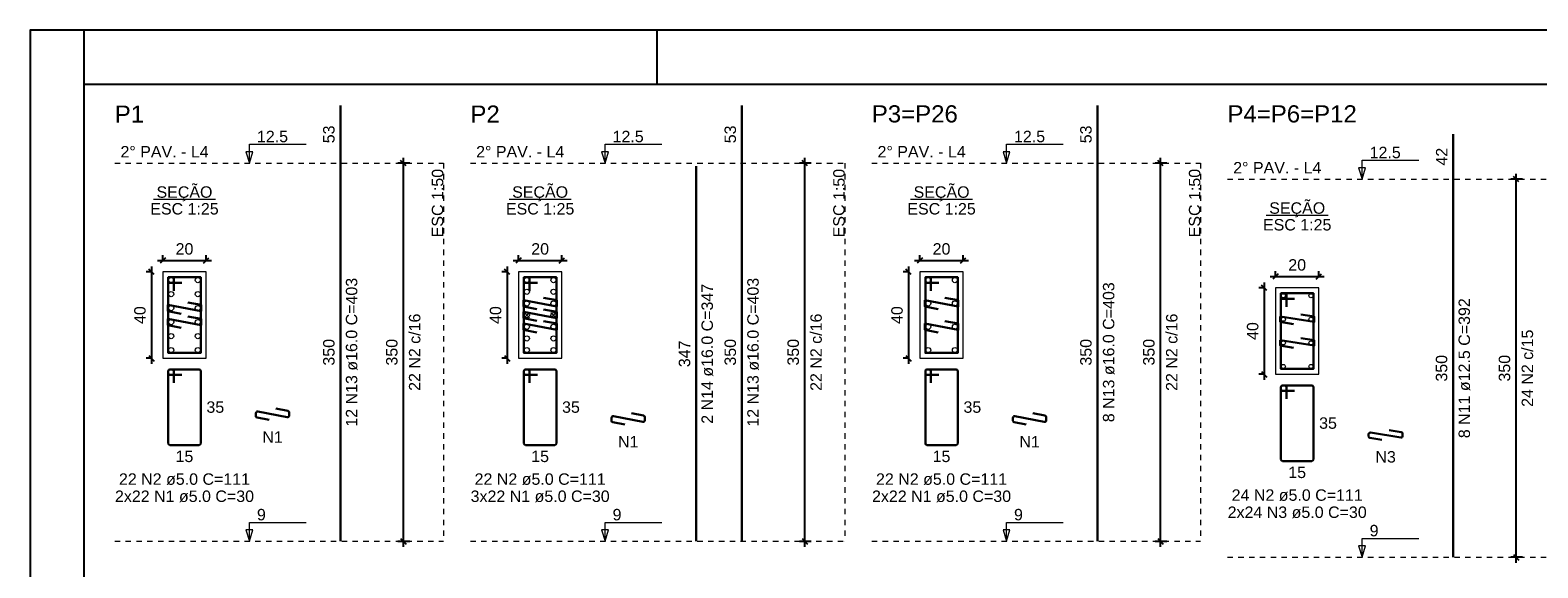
# Model space of a CAD drawing. Header units: millimetres. Extents: x 10 to 1250, y -62 to 528.
# Tile 243 of 256: x 233 to 261, y 312 to 322. Entities that reach past the tile are written whole.
import ezdxf

# ---------------------------------------------------------------- set-up
doc = ezdxf.new("R2010")
doc.units = ezdxf.units.MM
doc.header["$LTSCALE"] = 0.05
doc.linetypes.add('DOT', pattern=[6.35, 0, -6.35])
for name, color, linetype, lineweight in [('Descrição da armadura', 7, 'Continuous', 5), ('DT-Barras na forma', 2, 'Continuous', 30), ('DT-Barras no corte', 5, 'Continuous', 5), ('DT-Barras rebatidas', 2, 'Continuous', 30), ('DT-Cotas', 9, 'Continuous', 5), ('DT-Forma', 5, 'Continuous', 5), ('DT-Pontilhado', 9, 'DOT', 5), ('DT-Textos', 7, 'Continuous', 5), ('DT-Título', 3, 'Continuous', 20), ('Textos armaduras', 7, 'Continuous', 5)]:
    doc.layers.add(name, color=color, linetype=linetype, lineweight=lineweight)
doc.layers.add('FOLHA_PADRÃO', color=7, linetype='Continuous')
doc.styles.add('Arial', font='arial.ttf')
doc.styles.get("Standard").update_dxf_attribs({"font": 'arial.ttf'})
doc.dimstyles.new('UM_25.000000', dxfattribs={"dimtxt": 0.18, "dimasz": 0.1, "dimexe": 0.1, "dimexo": 0.2, "dimgap": 0, "dimtad": 1, "dimtih": 1, "dimtoh": 1, "dimdec": 1, "dimlfac": 25, "dimzin": 0, "dimdsep": 46, "dimtxsty": 'Standard', "dimcen": 0.09, "dimdle": 0.1, "dimadec": 1, "dimazin": 2, "dimtfac": 1, "dimtdec": 4, "dimtofl": 0, "dimtmove": 0, "dimatfit": 3, "dimfxl": 1, "dimtolj": 1, "dimarcsym": 0})
doc.dimstyles.new('UM_50.000000', dxfattribs={"dimtxt": 0.18, "dimasz": 0.1, "dimexe": 0.1, "dimexo": 0.2, "dimgap": 0.1, "dimtad": 1, "dimdec": 1, "dimlfac": 50, "dimzin": 0, "dimdsep": 46, "dimtxsty": 'Standard', "dimblk": 'OBLIQUE', "dimcen": 0.09, "dimdle": 0.1, "dimadec": 1, "dimazin": 2, "dimtfac": 1, "dimtdec": 1, "dimtofl": 0, "dimtmove": 0, "dimatfit": 3, "dimldrblk": 'OBLIQUE', "dimfxl": 1, "dimtolj": 1, "dimarcsym": 1})

# ---------------------------------------------------------------- blocks, each defined once
blk = doc.blocks.new('_Oblique')
at = {"color": 0, "linetype": 'ByBlock', "lineweight": -2}
blk.add_line((-0.5, -0.5), (0.5, 0.5), dxfattribs=at)
blk = doc.blocks.new('*D2937')
at = {"layer": 'Defpoints', "color": 0, "transparency": 16777216}
for p in [(235.577, 317.414), (235.365, 315.814), (235.577, 315.814)]:
    blk.add_point(p, dxfattribs=at)
at = {"layer": 'DT-Cotas', "color": 0, "lineweight": -2, "transparency": 16777216}
for p, q in [((235.377, 317.414), (235.265, 317.414)), ((235.365, 317.514), (235.365, 315.714)), ((235.377, 315.814), (235.265, 315.814))]:
    blk.add_line(p, q, dxfattribs=at)
at = {"layer": 'DT-Cotas', "color": 0, "lineweight": -2, "transparency": 16777216, "xscale": 0.1, "yscale": 0.1, "zscale": 0.1}
for p, rotation in [((235.365, 317.414), 90), ((235.365, 315.814), 270)]:
    blk.add_blockref('_Oblique', p, dxfattribs=dict(at, rotation=rotation))
at = {"layer": 'DT-Cotas', "transparency": 16777216, "insert": (235.153, 316.614), "char_height": 0.2118, "attachment_point": 5, "rotation": 90, "style": 'Arial'}
blk.add_mtext('\\A1;40', dxfattribs=at)
blk = doc.blocks.new('*D2938')
at = {"layer": 'Defpoints', "color": 0, "transparency": 16777216}
for p in [(236.377, 317.626), (235.577, 317.414), (236.377, 317.414)]:
    blk.add_point(p, dxfattribs=at)
at = {"layer": 'DT-Cotas', "color": 0, "lineweight": -2, "transparency": 16777216}
for p, q in [((235.477, 317.626), (236.477, 317.626)), ((235.577, 317.614), (235.577, 317.726)), ((236.377, 317.614), (236.377, 317.726))]:
    blk.add_line(p, q, dxfattribs=at)
at = {"layer": 'DT-Cotas', "color": 0, "lineweight": -2, "transparency": 16777216, "xscale": 0.1, "yscale": 0.1, "zscale": 0.1, "rotation": 180}
blk.add_blockref('_Oblique', (235.577, 317.626), dxfattribs=at)
at = {"layer": 'DT-Cotas', "color": 0, "lineweight": -2, "transparency": 16777216, "xscale": 0.1, "yscale": 0.1, "zscale": 0.1}
blk.add_blockref('_Oblique', (236.377, 317.626), dxfattribs=at)
at = {"layer": 'DT-Cotas', "transparency": 16777216, "insert": (235.977, 317.838), "char_height": 0.2118, "attachment_point": 5, "rotation": 0.0057, "style": 'Arial'}
blk.add_mtext('\\A1;20', dxfattribs=at)
blk = doc.blocks.new('*D2939')
at = {"layer": 'Defpoints', "color": 0, "transparency": 16777216}
for p in [(240.028, 319.426), (240.346, 319.426), (240.346, 312.426)]:
    blk.add_point(p, dxfattribs=at)
at = {"layer": 'DT-Cotas', "color": 0, "lineweight": -2, "transparency": 16777216}
for p, q in [((240.146, 319.426), (239.928, 319.426)), ((240.028, 312.326), (240.028, 319.526)), ((240.146, 312.426), (239.928, 312.426))]:
    blk.add_line(p, q, dxfattribs=at)
at = {"layer": 'DT-Cotas', "color": 0, "lineweight": -2, "transparency": 16777216, "xscale": 0.1, "yscale": 0.1, "zscale": 0.1}
for p, rotation in [((240.028, 319.426), 90), ((240.028, 312.426), 270)]:
    blk.add_blockref('_Oblique', p, dxfattribs=dict(at, rotation=rotation))
blk = doc.blocks.new('*D2940')
at = {"layer": 'Defpoints', "color": 0, "transparency": 16777216}
for p in [(240.028, 319.426), (240.346, 319.426), (240.346, 312.426)]:
    blk.add_point(p, dxfattribs=at)
at = {"layer": 'DT-Cotas', "color": 0, "lineweight": -2, "transparency": 16777216}
for p, q in [((240.146, 319.426), (239.928, 319.426)), ((240.028, 312.326), (240.028, 319.526)), ((240.146, 312.426), (239.928, 312.426))]:
    blk.add_line(p, q, dxfattribs=at)
at = {"layer": 'DT-Cotas', "color": 0, "lineweight": -2, "transparency": 16777216, "xscale": 0.1, "yscale": 0.1, "zscale": 0.1}
for p, rotation in [((240.028, 319.426), 90), ((240.028, 312.426), 270)]:
    blk.add_blockref('_Oblique', p, dxfattribs=dict(at, rotation=rotation))
blk = doc.blocks.new('*D2941')
at = {"layer": 'Defpoints', "color": 0, "transparency": 16777216}
for p in [(242.16, 317.414), (241.948, 315.814), (242.16, 315.814)]:
    blk.add_point(p, dxfattribs=at)
at = {"layer": 'DT-Cotas', "color": 0, "lineweight": -2, "transparency": 16777216}
for p, q in [((241.96, 317.414), (241.848, 317.414)), ((241.948, 317.514), (241.948, 315.714)), ((241.96, 315.814), (241.848, 315.814))]:
    blk.add_line(p, q, dxfattribs=at)
at = {"layer": 'DT-Cotas', "color": 0, "lineweight": -2, "transparency": 16777216, "xscale": 0.1, "yscale": 0.1, "zscale": 0.1}
for p, rotation in [((241.948, 317.414), 90), ((241.948, 315.814), 270)]:
    blk.add_blockref('_Oblique', p, dxfattribs=dict(at, rotation=rotation))
at = {"layer": 'DT-Cotas', "transparency": 16777216, "insert": (241.736, 316.614), "char_height": 0.2118, "attachment_point": 5, "rotation": 90, "style": 'Arial'}
blk.add_mtext('\\A1;40', dxfattribs=at)
blk = doc.blocks.new('*D2942')
at = {"layer": 'Defpoints', "color": 0, "transparency": 16777216}
for p in [(242.96, 317.626), (242.16, 317.414), (242.96, 317.414)]:
    blk.add_point(p, dxfattribs=at)
at = {"layer": 'DT-Cotas', "color": 0, "lineweight": -2, "transparency": 16777216}
for p, q in [((242.06, 317.626), (243.06, 317.626)), ((242.16, 317.614), (242.16, 317.726)), ((242.96, 317.614), (242.96, 317.726))]:
    blk.add_line(p, q, dxfattribs=at)
at = {"layer": 'DT-Cotas', "color": 0, "lineweight": -2, "transparency": 16777216, "xscale": 0.1, "yscale": 0.1, "zscale": 0.1, "rotation": 180}
blk.add_blockref('_Oblique', (242.16, 317.626), dxfattribs=at)
at = {"layer": 'DT-Cotas', "color": 0, "lineweight": -2, "transparency": 16777216, "xscale": 0.1, "yscale": 0.1, "zscale": 0.1}
blk.add_blockref('_Oblique', (242.96, 317.626), dxfattribs=at)
at = {"layer": 'DT-Cotas', "transparency": 16777216, "insert": (242.56, 317.838), "char_height": 0.2118, "attachment_point": 5, "rotation": 0.0057, "style": 'Arial'}
blk.add_mtext('\\A1;20', dxfattribs=at)
blk = doc.blocks.new('*D2943')
at = {"layer": 'Defpoints', "color": 0, "transparency": 16777216}
for p in [(247.459, 319.426), (247.776, 319.426), (247.776, 312.426)]:
    blk.add_point(p, dxfattribs=at)
at = {"layer": 'DT-Cotas', "color": 0, "lineweight": -2, "transparency": 16777216}
for p, q in [((247.576, 319.426), (247.359, 319.426)), ((247.459, 312.326), (247.459, 319.526)), ((247.576, 312.426), (247.359, 312.426))]:
    blk.add_line(p, q, dxfattribs=at)
at = {"layer": 'DT-Cotas', "color": 0, "lineweight": -2, "transparency": 16777216, "xscale": 0.1, "yscale": 0.1, "zscale": 0.1}
for p, rotation in [((247.459, 319.426), 90), ((247.459, 312.426), 270)]:
    blk.add_blockref('_Oblique', p, dxfattribs=dict(at, rotation=rotation))
blk = doc.blocks.new('*D2944')
at = {"layer": 'Defpoints', "color": 0, "transparency": 16777216}
for p in [(247.459, 319.426), (247.776, 319.426), (247.776, 312.426)]:
    blk.add_point(p, dxfattribs=at)
at = {"layer": 'DT-Cotas', "color": 0, "lineweight": -2, "transparency": 16777216}
for p, q in [((247.576, 319.426), (247.359, 319.426)), ((247.459, 312.326), (247.459, 319.526)), ((247.576, 312.426), (247.359, 312.426))]:
    blk.add_line(p, q, dxfattribs=at)
at = {"layer": 'DT-Cotas', "color": 0, "lineweight": -2, "transparency": 16777216, "xscale": 0.1, "yscale": 0.1, "zscale": 0.1}
for p, rotation in [((247.459, 319.426), 90), ((247.459, 312.426), 270)]:
    blk.add_blockref('_Oblique', p, dxfattribs=dict(at, rotation=rotation))
blk = doc.blocks.new('*D2945')
at = {"layer": 'Defpoints', "color": 0, "transparency": 16777216}
for p in [(249.59, 317.414), (249.378, 315.814), (249.59, 315.814)]:
    blk.add_point(p, dxfattribs=at)
at = {"layer": 'DT-Cotas', "color": 0, "lineweight": -2, "transparency": 16777216}
for p, q in [((249.39, 317.414), (249.278, 317.414)), ((249.378, 317.514), (249.378, 315.714)), ((249.39, 315.814), (249.278, 315.814))]:
    blk.add_line(p, q, dxfattribs=at)
at = {"layer": 'DT-Cotas', "color": 0, "lineweight": -2, "transparency": 16777216, "xscale": 0.1, "yscale": 0.1, "zscale": 0.1}
for p, rotation in [((249.378, 317.414), 90), ((249.378, 315.814), 270)]:
    blk.add_blockref('_Oblique', p, dxfattribs=dict(at, rotation=rotation))
at = {"layer": 'DT-Cotas', "transparency": 16777216, "insert": (249.167, 316.614), "char_height": 0.2118, "attachment_point": 5, "rotation": 90, "style": 'Arial'}
blk.add_mtext('\\A1;40', dxfattribs=at)
blk = doc.blocks.new('*D2946')
at = {"layer": 'Defpoints', "color": 0, "transparency": 16777216}
for p in [(250.39, 317.626), (249.59, 317.414), (250.39, 317.414)]:
    blk.add_point(p, dxfattribs=at)
at = {"layer": 'DT-Cotas', "color": 0, "lineweight": -2, "transparency": 16777216}
for p, q in [((249.49, 317.626), (250.49, 317.626)), ((249.59, 317.614), (249.59, 317.726)), ((250.39, 317.614), (250.39, 317.726))]:
    blk.add_line(p, q, dxfattribs=at)
at = {"layer": 'DT-Cotas', "color": 0, "lineweight": -2, "transparency": 16777216, "xscale": 0.1, "yscale": 0.1, "zscale": 0.1, "rotation": 180}
blk.add_blockref('_Oblique', (249.59, 317.626), dxfattribs=at)
at = {"layer": 'DT-Cotas', "color": 0, "lineweight": -2, "transparency": 16777216, "xscale": 0.1, "yscale": 0.1, "zscale": 0.1}
blk.add_blockref('_Oblique', (250.39, 317.626), dxfattribs=at)
at = {"layer": 'DT-Cotas', "transparency": 16777216, "insert": (249.99, 317.838), "char_height": 0.2118, "attachment_point": 5, "rotation": 0.0057, "style": 'Arial'}
blk.add_mtext('\\A1;20', dxfattribs=at)
blk = doc.blocks.new('*D2947')
at = {"layer": 'Defpoints', "color": 0, "transparency": 16777216}
for p in [(254.042, 319.426), (254.359, 319.426), (254.359, 312.426)]:
    blk.add_point(p, dxfattribs=at)
at = {"layer": 'DT-Cotas', "color": 0, "lineweight": -2, "transparency": 16777216}
for p, q in [((254.159, 319.426), (253.942, 319.426)), ((254.042, 312.326), (254.042, 319.526)), ((254.159, 312.426), (253.942, 312.426))]:
    blk.add_line(p, q, dxfattribs=at)
at = {"layer": 'DT-Cotas', "color": 0, "lineweight": -2, "transparency": 16777216, "xscale": 0.1, "yscale": 0.1, "zscale": 0.1}
for p, rotation in [((254.042, 319.426), 90), ((254.042, 312.426), 270)]:
    blk.add_blockref('_Oblique', p, dxfattribs=dict(at, rotation=rotation))
blk = doc.blocks.new('*D2948')
at = {"layer": 'Defpoints', "color": 0, "transparency": 16777216}
for p in [(254.042, 319.426), (254.359, 319.426), (254.359, 312.426)]:
    blk.add_point(p, dxfattribs=at)
at = {"layer": 'DT-Cotas', "color": 0, "lineweight": -2, "transparency": 16777216}
for p, q in [((254.159, 319.426), (253.942, 319.426)), ((254.042, 312.326), (254.042, 319.526)), ((254.159, 312.426), (253.942, 312.426))]:
    blk.add_line(p, q, dxfattribs=at)
at = {"layer": 'DT-Cotas', "color": 0, "lineweight": -2, "transparency": 16777216, "xscale": 0.1, "yscale": 0.1, "zscale": 0.1}
for p, rotation in [((254.042, 319.426), 90), ((254.042, 312.426), 270)]:
    blk.add_blockref('_Oblique', p, dxfattribs=dict(at, rotation=rotation))
blk = doc.blocks.new('*D2949')
at = {"layer": 'Defpoints', "color": 0, "transparency": 16777216}
for p in [(256.173, 317.118), (255.962, 315.518), (256.173, 315.518)]:
    blk.add_point(p, dxfattribs=at)
at = {"layer": 'DT-Cotas', "color": 0, "lineweight": -2, "transparency": 16777216}
for p, q in [((255.973, 317.118), (255.862, 317.118)), ((255.962, 317.218), (255.962, 315.418)), ((255.973, 315.518), (255.862, 315.518))]:
    blk.add_line(p, q, dxfattribs=at)
at = {"layer": 'DT-Cotas', "color": 0, "lineweight": -2, "transparency": 16777216, "xscale": 0.1, "yscale": 0.1, "zscale": 0.1}
for p, rotation in [((255.962, 317.118), 90), ((255.962, 315.518), 270)]:
    blk.add_blockref('_Oblique', p, dxfattribs=dict(at, rotation=rotation))
at = {"layer": 'DT-Cotas', "transparency": 16777216, "insert": (255.75, 316.318), "char_height": 0.2118, "attachment_point": 5, "rotation": 90, "style": 'Arial'}
blk.add_mtext('\\A1;40', dxfattribs=at)
blk = doc.blocks.new('*D2950')
at = {"layer": 'Defpoints', "color": 0, "transparency": 16777216}
for p in [(256.973, 317.33), (256.173, 317.118), (256.973, 317.118)]:
    blk.add_point(p, dxfattribs=at)
at = {"layer": 'DT-Cotas', "color": 0, "lineweight": -2, "transparency": 16777216}
for p, q in [((256.073, 317.33), (257.073, 317.33)), ((256.173, 317.318), (256.173, 317.43)), ((256.973, 317.318), (256.973, 317.43))]:
    blk.add_line(p, q, dxfattribs=at)
at = {"layer": 'DT-Cotas', "color": 0, "lineweight": -2, "transparency": 16777216, "xscale": 0.1, "yscale": 0.1, "zscale": 0.1, "rotation": 180}
blk.add_blockref('_Oblique', (256.173, 317.33), dxfattribs=at)
at = {"layer": 'DT-Cotas', "color": 0, "lineweight": -2, "transparency": 16777216, "xscale": 0.1, "yscale": 0.1, "zscale": 0.1}
blk.add_blockref('_Oblique', (256.973, 317.33), dxfattribs=at)
at = {"layer": 'DT-Cotas', "transparency": 16777216, "insert": (256.573, 317.542), "char_height": 0.2118, "attachment_point": 5, "rotation": 0.0057, "style": 'Arial'}
blk.add_mtext('\\A1;20', dxfattribs=at)
blk = doc.blocks.new('*D2951')
at = {"layer": 'Defpoints', "color": 0, "transparency": 16777216}
for p in [(260.625, 319.13), (260.942, 319.13), (260.942, 312.13)]:
    blk.add_point(p, dxfattribs=at)
at = {"layer": 'DT-Cotas', "color": 0, "lineweight": -2, "transparency": 16777216}
for p, q in [((260.742, 319.13), (260.525, 319.13)), ((260.625, 312.03), (260.625, 319.23)), ((260.742, 312.13), (260.525, 312.13))]:
    blk.add_line(p, q, dxfattribs=at)
at = {"layer": 'DT-Cotas', "color": 0, "lineweight": -2, "transparency": 16777216, "xscale": 0.1, "yscale": 0.1, "zscale": 0.1}
for p, rotation in [((260.625, 319.13), 90), ((260.625, 312.13), 270)]:
    blk.add_blockref('_Oblique', p, dxfattribs=dict(at, rotation=rotation))
blk = doc.blocks.new('*D2952')
at = {"layer": 'Defpoints', "color": 0, "transparency": 16777216}
for p in [(260.625, 319.13), (260.942, 319.13), (260.942, 312.13)]:
    blk.add_point(p, dxfattribs=at)
at = {"layer": 'DT-Cotas', "color": 0, "lineweight": -2, "transparency": 16777216}
for p, q in [((260.742, 319.13), (260.525, 319.13)), ((260.625, 312.03), (260.625, 319.23)), ((260.742, 312.13), (260.525, 312.13))]:
    blk.add_line(p, q, dxfattribs=at)
at = {"layer": 'DT-Cotas', "color": 0, "lineweight": -2, "transparency": 16777216, "xscale": 0.1, "yscale": 0.1, "zscale": 0.1}
for p, rotation in [((260.625, 319.13), 90), ((260.625, 312.13), 270)]:
    blk.add_blockref('_Oblique', p, dxfattribs=dict(at, rotation=rotation))
blk = doc.blocks.new('A1')
at = {"layer": 'FOLHA_PADRÃO', "color": 1, "linetype": 'Continuous'}
for points in [[(-84.1, 0), (0, 0), (0, 59.4), (-84.1, 59.4), (-84.1, 0)], [(-83.1, 58.408), (-83.1, 59.4)], [(-72.5, 59.4), (-72.5, 58.408)]]:
    blk.add_lwpolyline(points, dxfattribs=at)
at = {"layer": 'FOLHA_PADRÃO', "color": 6, "linetype": 'Continuous'}
blk.add_lwpolyline([(-83.1, 58.4), (-1, 58.4), (-1, 1), (-83.1, 1), (-83.1, 58.4)], dxfattribs=at)

msp = doc.modelspace()

# ---------------------------------------------------------------- linework, layer by layer
at = {"layer": 'DT-Barras na forma'}
for points in [[(235.7769, 317.0641), (235.7769, 317.3141), (235.6769, 317.3141), (235.6769, 315.9141), (236.2769, 315.9141), (236.2769, 317.3141), (235.6769, 317.3141), (235.6769, 317.2141), (235.9269, 317.2141)], [(242.36, 317.0641), (242.36, 317.3141), (242.26, 317.3141), (242.26, 315.9141), (242.86, 315.9141), (242.86, 317.3141), (242.26, 317.3141), (242.26, 317.2141), (242.51, 317.2141)], [(249.7903, 317.0641), (249.7903, 317.3141), (249.6903, 317.3141), (249.6903, 315.9141), (250.2903, 315.9141), (250.2903, 317.3141), (249.6903, 317.3141), (249.6903, 317.2141), (249.9403, 317.2141)], [(236.0393, 316.8486), (236.2849, 316.8021), (236.2849, 316.6853), (235.6689, 316.8021), (235.6689, 316.6853), (235.9145, 316.6387)], [(242.6224, 316.935), (242.868, 316.8885), (242.868, 316.7717), (242.252, 316.8885), (242.252, 316.7717), (242.4976, 316.7251)], [(250.0526, 316.935), (250.2983, 316.8885), (250.2983, 316.7717), (249.6823, 316.8885), (249.6823, 316.7717), (249.9279, 316.7251)], [(256.3733, 316.7681), (256.3733, 317.0181), (256.2733, 317.0181), (256.2733, 315.6181), (256.8733, 315.6181), (256.8733, 317.0181), (256.2733, 317.0181), (256.2733, 316.9181), (256.5233, 316.9181)], [(236.0393, 316.5894), (236.2849, 316.5429), (236.2849, 316.4261), (235.6689, 316.5429), (235.6689, 316.4261), (235.9145, 316.3795)], [(242.6224, 316.719), (242.868, 316.6725), (242.868, 316.5557), (242.252, 316.6725), (242.252, 316.5557), (242.4976, 316.5091)], [(242.6224, 316.503), (242.868, 316.4565), (242.868, 316.3397), (242.252, 316.4565), (242.252, 316.3397), (242.4976, 316.2931)], [(250.0526, 316.503), (250.2983, 316.4565), (250.2983, 316.3397), (249.6823, 316.4565), (249.6823, 316.3397), (249.9279, 316.2931)], [(256.6414, 316.6256), (256.8883, 316.5864), (256.8883, 316.4864), (256.2583, 316.5864), (256.2583, 316.4864), (256.5053, 316.4472)], [(256.6414, 316.1889), (256.8883, 316.1497), (256.8883, 316.0497), (256.2583, 316.1497), (256.2583, 316.0497), (256.5053, 316.0105)]]:
    msp.add_lwpolyline(points, dxfattribs=at)
at = {"layer": 'DT-Barras no corte'}
for p, q in [((242.264, 316.5661), (242.36, 316.6621)), ((242.264, 316.6621), (242.36, 316.5661)), ((242.76, 316.5661), (242.856, 316.6621)), ((242.76, 316.6621), (242.856, 316.5661))]:
    msp.add_line(p, q, dxfattribs=at)
for centre, radius in [((235.7289, 317.2621), 0.048), ((235.7289, 317.0029), 0.048), ((236.2249, 317.2621), 0.048), ((236.2249, 317.0029), 0.048), ((242.312, 317.2621), 0.048), ((242.312, 317.0461), 0.048), ((242.808, 317.2621), 0.048), ((242.808, 317.0461), 0.048), ((249.7423, 317.2621), 0.048), ((250.2383, 317.2621), 0.048), ((235.7289, 316.7437), 0.048), ((236.2249, 316.7437), 0.048), ((242.312, 316.8301), 0.048), ((242.808, 316.8301), 0.048), ((249.7423, 316.8301), 0.048), ((250.2383, 316.8301), 0.048), ((256.3183, 316.9731), 0.0375), ((256.8283, 316.9731), 0.0375), ((235.7289, 316.4845), 0.048), ((236.2249, 316.4845), 0.048), ((242.312, 316.6141), 0.048), ((242.808, 316.6141), 0.048), ((256.3183, 316.5364), 0.0375), ((256.8283, 316.5364), 0.0375), ((235.7289, 316.2253), 0.048), ((236.2249, 316.2253), 0.048), ((242.312, 316.3981), 0.048), ((242.312, 316.1821), 0.048), ((242.808, 316.3981), 0.048), ((242.808, 316.1821), 0.048), ((249.7423, 316.3981), 0.048), ((250.2383, 316.3981), 0.048), ((235.7289, 315.9661), 0.048), ((236.2249, 315.9661), 0.048), ((242.312, 315.9661), 0.048), ((242.808, 315.9661), 0.048), ((249.7423, 315.9661), 0.048), ((250.2383, 315.9661), 0.048), ((256.3183, 316.0997), 0.0375), ((256.8283, 316.0997), 0.0375), ((256.3183, 315.6631), 0.0375), ((256.8283, 315.6631), 0.0375)]:
    msp.add_circle(centre, radius, dxfattribs=at)
at = {"layer": 'DT-Barras rebatidas'}
for p, q in [((238.8634, 319.4262), (238.8634, 320.4936)), ((246.2937, 319.4262), (246.2937, 320.4936)), ((252.8768, 319.4262), (252.8768, 320.4936)), ((259.4599, 319.1302), (259.4599, 319.9641)), ((238.8634, 312.4262), (238.8634, 319.4262)), ((245.4465, 312.4262), (245.4465, 319.3682)), ((246.2937, 312.4262), (246.2937, 319.4262)), ((252.8768, 312.4262), (252.8768, 319.4262)), ((259.4599, 312.1302), (259.4599, 319.1302)), ((235.6769, 315.5782), (235.6769, 314.2382)), ((235.6769, 315.5782), (235.6769, 315.5382)), ((235.7469, 315.6082), (235.7069, 315.6082)), ((236.2469, 315.6082), (235.7069, 315.6082)), ((235.7069, 315.5082), (235.9269, 315.5082)), ((235.7769, 315.3582), (235.7769, 315.5782)), ((236.2769, 314.2382), (236.2769, 315.5782)), ((242.26, 315.5782), (242.26, 314.2382)), ((242.26, 315.5782), (242.26, 315.5382)), ((242.33, 315.6082), (242.29, 315.6082)), ((242.83, 315.6082), (242.29, 315.6082)), ((242.29, 315.5082), (242.51, 315.5082)), ((242.36, 315.3582), (242.36, 315.5782)), ((242.86, 314.2382), (242.86, 315.5782)), ((249.6903, 315.5782), (249.6903, 314.2382)), ((249.6903, 315.5782), (249.6903, 315.5382)), ((249.7603, 315.6082), (249.7203, 315.6082)), ((250.2603, 315.6082), (249.7203, 315.6082)), ((249.7203, 315.5082), (249.9403, 315.5082)), ((249.7903, 315.3582), (249.7903, 315.5782)), ((250.2903, 314.2382), (250.2903, 315.5782)), ((256.2733, 315.2822), (256.2733, 313.9422)), ((256.2733, 315.2822), (256.2733, 315.2422)), ((256.3433, 315.3122), (256.3033, 315.3122)), ((256.8433, 315.3122), (256.3033, 315.3122)), ((256.3033, 315.2122), (256.5233, 315.2122)), ((256.3733, 315.0622), (256.3733, 315.2822)), ((256.8733, 313.9422), (256.8733, 315.2822)), ((237.299, 314.8007), (237.299, 314.745)), ((237.8794, 314.7269), (237.3346, 314.8302)), ((237.6693, 314.8835), (237.8906, 314.8416)), ((237.915, 314.8121), (237.915, 314.7564)), ((237.3234, 314.7155), (237.5446, 314.6736)), ((243.8821, 314.7143), (243.8821, 314.6586)), ((243.9065, 314.6291), (244.1277, 314.5872)), ((244.4625, 314.6405), (243.9176, 314.7438)), ((244.2524, 314.7971), (244.4736, 314.7552)), ((244.4981, 314.7257), (244.4981, 314.67)), ((251.3123, 314.7143), (251.3123, 314.6586)), ((251.3367, 314.6291), (251.558, 314.5872)), ((251.8927, 314.6405), (251.3479, 314.7438)), ((251.6827, 314.7971), (251.9039, 314.7552)), ((251.9283, 314.7257), (251.9283, 314.67)), ((257.8954, 314.4087), (257.8954, 314.3694)), ((257.9207, 314.3398), (258.1423, 314.3046)), ((258.4907, 314.3493), (257.9301, 314.4383)), ((258.2785, 314.483), (258.5001, 314.4478)), ((258.5254, 314.4182), (258.5254, 314.379)), ((235.7069, 314.2082), (236.2469, 314.2082)), ((242.29, 314.2082), (242.83, 314.2082)), ((249.7203, 314.2082), (250.2603, 314.2082)), ((256.3033, 313.9122), (256.8433, 313.9122))]:
    msp.add_line(p, q, dxfattribs=at)
for centre, start, end in [((235.7069, 315.5782), 90, 180), ((235.7069, 315.5782), 90, 180), ((235.7069, 315.5382), 180, 270), ((235.7469, 315.5782), 0, 90), ((236.2469, 315.5782), 0, 90), ((242.29, 315.5782), 90, 180), ((242.29, 315.5782), 90, 180), ((242.29, 315.5382), 180, 270), ((242.33, 315.5782), 0, 90), ((242.83, 315.5782), 0, 90), ((249.7203, 315.5782), 90, 180), ((249.7203, 315.5782), 90, 180), ((249.7203, 315.5382), 180, 270), ((249.7603, 315.5782), 0, 90), ((250.2603, 315.5782), 0, 90), ((256.3033, 315.2822), 90, 180), ((256.3033, 315.2822), 90, 180), ((256.3033, 315.2422), 180, 270), ((256.3433, 315.2822), 0, 90), ((256.8433, 315.2822), 0, 90), ((237.329, 314.8007), 79.26358, 180), ((237.885, 314.8121), 0, 79.26358), ((237.329, 314.745), 180, 259.26358), ((237.885, 314.7564), 259.26358, 0), ((243.9121, 314.7143), 79.26358, 180), ((243.9121, 314.6586), 180, 259.26358), ((244.4681, 314.67), 259.26358, 0), ((244.4681, 314.7257), 0, 79.26358), ((251.3423, 314.7143), 79.26358, 180), ((251.3423, 314.6586), 180, 259.26358), ((251.8983, 314.67), 259.26358, 0), ((251.8983, 314.7257), 0, 79.26358), ((257.9254, 314.4087), 80.98068, 180), ((257.9254, 314.3694), 180, 260.98068), ((258.4954, 314.379), 260.98068, 0), ((258.4954, 314.4182), 0, 80.98068), ((235.7069, 314.2382), 180, 270), ((236.2469, 314.2382), 270, 0), ((242.29, 314.2382), 180, 270), ((242.83, 314.2382), 270, 0), ((249.7203, 314.2382), 180, 270), ((250.2603, 314.2382), 270, 0), ((256.3033, 313.9422), 180, 270), ((256.8433, 313.9422), 270, 0)]:
    msp.add_arc(centre, 0.03, start, end, dxfattribs=at)
at = {"layer": 'DT-Forma'}
for points in [[(235.5769, 315.8141), (236.3769, 315.8141), (236.3769, 317.4141), (235.5769, 317.4141), (235.5769, 315.8141)], [(242.16, 315.8141), (242.96, 315.8141), (242.96, 317.4141), (242.16, 317.4141), (242.16, 315.8141)], [(249.5903, 315.8141), (250.3903, 315.8141), (250.3903, 317.4141), (249.5903, 317.4141), (249.5903, 315.8141)], [(256.1733, 315.5181), (256.9733, 315.5181), (256.9733, 317.1181), (256.1733, 317.1181), (256.1733, 315.5181)]]:
    msp.add_lwpolyline(points, close=True, dxfattribs=at)
at = {"layer": 'DT-Pontilhado', "ltscale": 0.2}
for p, q in [((234.6866, 319.4262), (240.7696, 319.4262)), ((240.7696, 319.4262), (240.7696, 312.4262)), ((241.2696, 319.4262), (248.1999, 319.4262)), ((248.1999, 319.4262), (248.1999, 312.4262)), ((248.6999, 319.4262), (254.783, 319.4262)), ((254.783, 319.4262), (254.783, 312.4262)), ((255.283, 319.1302), (261.3661, 319.1302)), ((234.6866, 312.4262), (240.7696, 312.4262)), ((241.2696, 312.4262), (248.1999, 312.4262)), ((248.6999, 312.4262), (254.783, 312.4262)), ((255.283, 312.1302), (261.3661, 312.1302))]:
    msp.add_line(p, q, dxfattribs=at)
at = {"layer": 'DT-Textos'}
for p, q in [((235.4047, 318.759), (236.5491, 318.759)), ((241.9878, 318.759), (243.1322, 318.759)), ((249.4181, 318.759), (250.5625, 318.759)), ((256.0011, 318.463), (257.1456, 318.463))]:
    msp.add_line(p, q, dxfattribs=at)
for points in [[(237.178, 319.4262), (237.2416, 319.638), (237.1145, 319.638), (237.178, 319.4262), (237.178, 319.7762), (238.228, 319.7762)], [(243.7611, 319.4262), (243.8247, 319.638), (243.6976, 319.638), (243.7611, 319.4262), (243.7611, 319.7762), (244.8111, 319.7762)], [(251.1914, 319.4262), (251.255, 319.638), (251.1279, 319.638), (251.1914, 319.4262), (251.1914, 319.7762), (252.2414, 319.7762)], [(257.7745, 319.1302), (257.838, 319.342), (257.711, 319.342), (257.7745, 319.1302), (257.7745, 319.4802), (258.8245, 319.4802)], [(237.178, 312.4262), (237.2416, 312.638), (237.1145, 312.638), (237.178, 312.4262), (237.178, 312.7762), (238.228, 312.7762)], [(243.7611, 312.4262), (243.8247, 312.638), (243.6976, 312.638), (243.7611, 312.4262), (243.7611, 312.7762), (244.8111, 312.7762)], [(251.1914, 312.4262), (251.255, 312.638), (251.1279, 312.638), (251.1914, 312.4262), (251.1914, 312.7762), (252.2414, 312.7762)], [(257.7745, 312.1302), (257.838, 312.342), (257.711, 312.342), (257.7745, 312.1302), (257.7745, 312.4802), (258.8245, 312.4802)]]:
    msp.add_lwpolyline(points, dxfattribs=at)

# ---------------------------------------------------------------- block references
msp.add_blockref('A1', (317.22, 262.4886))
msp.add_blockref('A1', (317.22, 262.4886))

# ---------------------------------------------------------------- texts
at = {"layer": 'Descrição da armadura', "linetype": 'Continuous', "char_height": 0.2118, "attachment_point": 8, "rotation": 90, "line_spacing_factor": 0.798, "style": 'Arial'}
for s, insert, width in [('12 N13 ø16.0 C=403', (239.1811, 315.9262), 5.524605), ('2 N14 ø16.0 C=347', (245.7642, 315.8972), 5.194653), ('12 N13 ø16.0 C=403', (246.6114, 315.9262), 5.524605), ('8 N13 ø16.0 C=403', (253.1945, 315.9262), 5.194653), ('8 N11 ø12.5 C=392', (259.7776, 315.6302), 5.194653), ('22 N2 c/16', (240.346, 315.9262), 2.869342), ('22 N2 c/16', (247.7763, 315.9262), 2.869342), ('22 N2 c/16', (254.3594, 315.9262), 2.869342), ('24 N2 c/15', (260.9425, 315.6302), 2.869342)]:
    msp.add_mtext(s, dxfattribs=dict(at, insert=insert, width=width))
at = {"layer": 'Descrição da armadura', "linetype": 'Continuous', "char_height": 0.2118, "attachment_point": 8, "line_spacing_factor": 0.798, "style": 'Arial'}
for s, insert, width in [('N1', (237.607, 314.25), 0.758398), ('N1', (244.1901, 314.1636), 0.758398), ('N1', (251.6203, 314.1636), 0.758398), ('N3', (258.2104, 313.881), 0.758398), ('22 N2 ø5.0 C=111', (235.9769, 313.4669), 4.8647), ('22 N2 ø5.0 C=111', (242.56, 313.4669), 4.8647), ('22 N2 ø5.0 C=111', (249.9903, 313.4669), 4.8647), ('2x22 N1 ø5.0 C=30', (235.9769, 313.1492), 5.097485), ('3x22 N1 ø5.0 C=30', (242.56, 313.1492), 5.097485), ('2x22 N1 ø5.0 C=30', (249.9903, 313.1492), 5.097485), ('24 N2 ø5.0 C=111', (256.5733, 313.1709), 4.8647), ('2x24 N3 ø5.0 C=30', (256.5733, 312.8532), 5.097485)]:
    msp.add_mtext(s, dxfattribs=dict(at, insert=insert, width=width))
at = {"layer": 'DT-Cotas', "linetype": 'Continuous', "char_height": 0.2118, "width": 0.989858, "attachment_point": 8, "rotation": 90, "line_spacing_factor": 0.798, "style": 'Arial'}
for insert in [(239.9224, 315.9262), (247.3527, 315.9262), (253.9358, 315.9262), (260.5189, 315.6302)]:
    msp.add_mtext('350', dxfattribs=dict(at, insert=insert))
at = {"layer": 'DT-Textos', "char_height": 0.2118, "attachment_point": 7, "line_spacing_factor": 0.798, "style": 'Arial'}
for s, insert, width in [('12.5', (237.318, 319.8112), 1.140404), ('12.5', (243.9011, 319.8112), 1.140404), ('12.5', (251.3314, 319.8112), 1.140404), ('12.5', (257.9145, 319.5152), 1.140404), ('9', (237.318, 312.8112), 0.325871), ('9', (243.9011, 312.8112), 0.325871), ('9', (251.3314, 312.8112), 0.325871), ('9', (257.9145, 312.5152), 0.325871)]:
    msp.add_mtext(s, dxfattribs=dict(at, insert=insert, width=width))
at = {"layer": 'DT-Textos', "linetype": 'Continuous', "char_height": 0.2118, "line_spacing_factor": 0.798, "style": 'Arial'}
for s, insert, width, attachment_point in [('2%%d PAV. - L4', (234.7925, 319.5321), 3.210354, 7), ('2%%d PAV. - L4', (241.3755, 319.5321), 3.210354, 7), ('2%%d PAV. - L4', (248.8058, 319.5321), 3.210354, 7), ('2%%d PAV. - L4', (255.3889, 319.2361), 3.210354, 7), ('SEÇÃO', (235.9766, 318.7206), 2.051353, 8), ('SEÇÃO', (242.5596, 318.7206), 2.051353, 8), ('SEÇÃO', (249.9906, 318.7206), 2.051353, 8), ('ESC 1:25', (235.9769, 318.4731), 2.507973, 8), ('ESC 1:25', (242.56, 318.4731), 2.507973, 8), ('ESC 1:25', (249.9903, 318.4731), 2.507973, 8), ('SEÇÃO', (256.5736, 318.4246), 2.051353, 8), ('ESC 1:25', (256.5733, 318.1771), 2.507973, 8)]:
    msp.add_mtext(s, dxfattribs=dict(at, insert=insert, width=width, attachment_point=attachment_point))
at = {"layer": 'DT-Textos', "linetype": 'Continuous', "char_height": 0.2118, "width": 2.507973, "attachment_point": 9, "rotation": 90, "line_spacing_factor": 0.798, "style": 'Arial'}
for insert in [(240.7696, 319.3203), (248.1999, 319.3203), (254.783, 319.3203)]:
    msp.add_mtext('ESC 1:50', dxfattribs=dict(at, insert=insert))
at = {"layer": 'DT-Título', "linetype": 'Continuous', "char_height": 0.3177, "attachment_point": 7, "line_spacing_factor": 0.798, "style": 'Arial'}
for s, insert, width in [('P1', (234.6866, 320.1759), 1.194477), ('P2', (241.2696, 320.1759), 1.194477), ('P3=P26', (248.6999, 320.1759), 3.502369), ('P4=P6=P12', (255.283, 320.1759), 5.267143)]:
    msp.add_mtext(s, dxfattribs=dict(at, insert=insert, width=width))
at = {"layer": 'Textos armaduras', "linetype": 'Continuous', "char_height": 0.2118, "attachment_point": 7, "rotation": 90, "line_spacing_factor": 0.798, "style": 'Arial'}
for s, insert, width in [('53', (238.7575, 319.7949), 0.659905), ('53', (246.1878, 319.7949), 0.659905), ('53', (252.7709, 319.7949), 0.659905), ('42', (259.354, 319.3821), 0.659905), ('350', (238.7575, 315.6787), 0.989858), ('347', (245.3406, 315.6497), 0.989858), ('350', (246.1878, 315.6787), 0.989858), ('350', (252.7709, 315.6787), 0.989858), ('350', (259.354, 315.3827), 0.989858)]:
    msp.add_mtext(s, dxfattribs=dict(at, insert=insert, width=width))
at = {"layer": 'Textos armaduras', "linetype": 'Continuous', "char_height": 0.2118, "width": 0.659905, "attachment_point": 7, "line_spacing_factor": 0.798, "style": 'Arial'}
for s, insert in [('35', (236.3828, 314.8023)), ('35', (242.9659, 314.8023)), ('35', (250.3962, 314.8023)), ('35', (256.9792, 314.5063)), ('15', (235.8119, 313.8905)), ('15', (242.395, 313.8905)), ('15', (249.8253, 313.8905)), ('15', (256.4084, 313.5945))]:
    msp.add_mtext(s, dxfattribs=dict(at, insert=insert))

# ---------------------------------------------------------------- dimensions: what is measured, and where the dimension line sits
at = {"layer": 'DT-Cotas'}
for base, p1, p2, picture, middle in [((240.0283, 319.4262), (240.346, 312.4262), (240.346, 319.4262), '*D2939', (239.8165, 315.9262)), ((240.0283, 319.4262), (240.346, 312.4262), (240.346, 319.4262), '*D2940', (239.8165, 315.9262)), ((247.4586, 319.4262), (247.7763, 312.4262), (247.7763, 319.4262), '*D2943', (247.2468, 315.9262)), ((247.4586, 319.4262), (247.7763, 312.4262), (247.7763, 319.4262), '*D2944', (247.2468, 315.9262)), ((254.0417, 319.4262), (254.3594, 312.4262), (254.3594, 319.4262), '*D2947', (253.8299, 315.9262)), ((254.0417, 319.4262), (254.3594, 312.4262), (254.3594, 319.4262), '*D2948', (253.8299, 315.9262)), ((260.6248, 319.1302), (260.9425, 312.1302), (260.9425, 319.1302), '*D2951', (260.413, 315.6302)), ((260.6248, 319.1302), (260.9425, 312.1302), (260.9425, 319.1302), '*D2952', (260.413, 315.6302))]:
    dim = msp.add_linear_dim(base=base, p1=p1, p2=p2, angle=90, text=' ', dimstyle='UM_50.000000', override={"dimtxt": 0.2118, "dimasz": 0.1, "dimexe": 0.1, "dimexo": 0.2, "dimtad": 1, "dimtih": 0, "dimtoh": 0, "dimdec": 1, "dimlfac": 50, "dimzin": 8, "dimtxsty": 'Arial', "dimblk": 'Oblique', "dimblk1": 'Oblique', "dimblk2": 'Oblique', "dimsah": 1, "dimdle": 0.1, "dimse1": 0, "dimse2": 0, "dimclrt": 256, "dimadec": 1, "dimazin": 3, "dimtmove": 2, "dimldrblk": 'Oblique'}, dxfattribs=at)
    dim.commit()
    dim.dimension.update_dxf_attribs({"geometry": picture, "text_midpoint": middle, "dimtype": 160, "text_rotation": 90})
for base, p1, p2, picture, middle in [((236.3769, 317.6259), (235.5769, 317.4141), (236.3769, 317.4141), '*D2938', (235.9769, 317.8377)), ((242.96, 317.6259), (242.16, 317.4141), (242.96, 317.4141), '*D2942', (242.56, 317.8377)), ((250.3903, 317.6259), (249.5903, 317.4141), (250.3903, 317.4141), '*D2946', (249.9903, 317.8377)), ((256.9733, 317.3299), (256.1733, 317.1181), (256.9733, 317.1181), '*D2950', (256.5733, 317.5417))]:
    dim = msp.add_linear_dim(base=base, p1=p1, p2=p2, dimstyle='UM_25.000000', override={"dimtxt": 0.2118, "dimasz": 0.1, "dimexe": 0.1, "dimexo": 0.2, "dimtad": 1, "dimtih": 0, "dimtoh": 0, "dimdec": 1, "dimlfac": 25, "dimzin": 8, "dimtxsty": 'Arial', "dimblk": 'Oblique', "dimblk1": 'Oblique', "dimblk2": 'Oblique', "dimsah": 1, "dimdle": 0.1, "dimse1": 0, "dimse2": 0, "dimclrt": 256, "dimadec": 1, "dimazin": 3, "dimtmove": 2, "dimldrblk": 'Oblique'}, dxfattribs=at)
    dim.commit()
    dim.dimension.update_dxf_attribs({"geometry": picture, "text_midpoint": middle, "dimtype": 160, "text_rotation": 0.00573})
for base, p1, p2, picture, middle in [((235.3651, 315.8141), (235.5769, 317.4141), (235.5769, 315.8141), '*D2937', (235.1533, 316.6141)), ((241.9482, 315.8141), (242.16, 317.4141), (242.16, 315.8141), '*D2941', (241.7364, 316.6141)), ((249.3785, 315.8141), (249.5903, 317.4141), (249.5903, 315.8141), '*D2945', (249.1667, 316.6141)), ((255.9615, 315.5181), (256.1733, 317.1181), (256.1733, 315.5181), '*D2949', (255.7497, 316.3181))]:
    dim = msp.add_linear_dim(base=base, p1=p1, p2=p2, angle=90, dimstyle='UM_25.000000', override={"dimtxt": 0.2118, "dimasz": 0.1, "dimexe": 0.1, "dimexo": 0.2, "dimtad": 1, "dimtih": 0, "dimtoh": 0, "dimdec": 1, "dimlfac": 25, "dimzin": 8, "dimtxsty": 'Arial', "dimblk": 'Oblique', "dimblk1": 'Oblique', "dimblk2": 'Oblique', "dimsah": 1, "dimdle": 0.1, "dimse1": 0, "dimse2": 0, "dimclrt": 256, "dimadec": 1, "dimazin": 3, "dimtmove": 2, "dimldrblk": 'Oblique'}, dxfattribs=at)
    dim.commit()
    dim.dimension.update_dxf_attribs({"geometry": picture, "text_midpoint": middle, "dimtype": 160, "text_rotation": 90})

doc.saveas('drawing.dxf')
